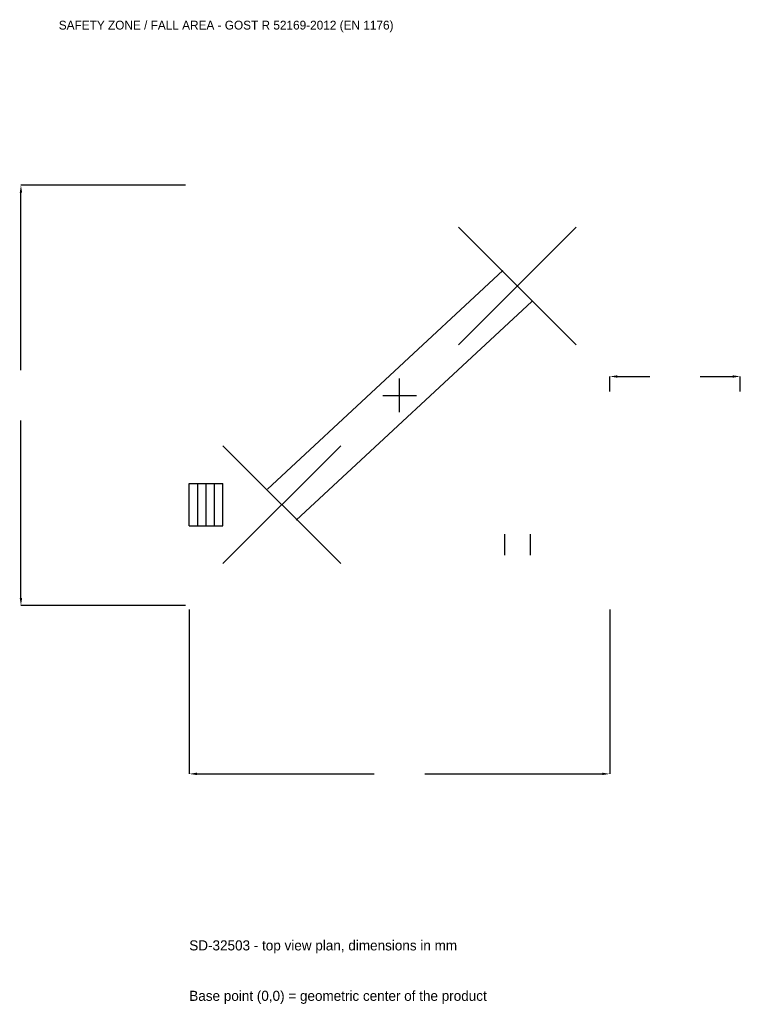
# Model space of a CAD drawing. Extents: x -5239 to 4700, y -8401 to 5184.
import ezdxf

# ---------------------------------------------------------------- set-up
doc = ezdxf.new("R2010")
doc.units = 0
for name, color, linetype in [('GP_MAF_zona_bezopasnosti', 1, 'Continuous'), ('ZSK_DANNYE', 3, 'Continuous'), ('ZSK_KONTUR', 7, 'Continuous'), ('ZSK_RAZMERY', 8, 'Continuous')]:
    doc.layers.add(name, color=color, linetype=linetype)
doc.dimstyles.new('ORION', dxfattribs={"dimtxt": 174, "dimasz": 104.4, "dimexe": 1.25, "dimexo": 52.2, "dimtad": 1, "dimcen": 2.5, "dimazin": 3, "dimtfac": 1, "dimtmove": 0, "dimatfit": 3})

# ---------------------------------------------------------------- blocks, each defined once
blk = doc.blocks.new('_CLOSEDFILLED')
at = {"color": 0, "linetype": 'BYBLOCK'}
blk.add_solid([(-1, 0.16), (0, 0), (-1, -0.16)], dxfattribs=at)
blk = doc.blocks.new('*D1')
for p, q in [((-2900, -2952.2), (-2900, -5222)), ((2900, -2952.2), (2900, -5222)), ((-2795.6, -5222), (-348, -5222)), ((348, -5222), (2795.6, -5222))]:
    blk.add_line(p, q)
at = {"layer": 'Defpoints'}
for p in [(-2900, -2900), (2900, -2900), (-2900, -5222)]:
    blk.add_point(p, dxfattribs=at)
at = {"layer": 'ZSK_RAZMERY', "xscale": 104.39999999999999, "yscale": 104.39999999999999, "rotation": 180}
blk.add_blockref('_CLOSEDFILLED', (-2900, -5222), dxfattribs=at)
at = {"layer": 'ZSK_RAZMERY', "xscale": 104.39999999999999, "yscale": 104.39999999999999}
blk.add_blockref('_CLOSEDFILLED', (2900, -5222), dxfattribs=at)
blk = doc.blocks.new('*D2')
for p, q in [((-2952.2, 2900), (-5222, 2900)), ((-5222, 348), (-5222, 2795.6)), ((-5222, -2795.6), (-5222, -348)), ((-2952.2, -2900), (-5222, -2900))]:
    blk.add_line(p, q)
at = {"layer": 'Defpoints'}
for p in [(-2900, 2900), (-5222, -2900), (-2900, -2900)]:
    blk.add_point(p, dxfattribs=at)
at = {"layer": 'ZSK_RAZMERY', "xscale": 104.39999999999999, "yscale": 104.39999999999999}
for p, rotation in [((-5222, 2900), 90), ((-5222, -2900), 270)]:
    blk.add_blockref('_CLOSEDFILLED', p, dxfattribs=dict(at, rotation=rotation))
blk = doc.blocks.new('*D3')
for p, q in [((2900, 52.2), (2900, 261)), ((3004.4, 261), (3452, 261)), ((4148, 261), (4595.6, 261)), ((4700, 52.2), (4700, 261))]:
    blk.add_line(p, q)
at = {"layer": 'Defpoints'}
for p in [(2900, 261), (2900, 0), (4700, 0)]:
    blk.add_point(p, dxfattribs=at)
at = {"layer": 'ZSK_RAZMERY', "xscale": 104.39999999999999, "yscale": 104.39999999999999, "rotation": 180}
blk.add_blockref('_CLOSEDFILLED', (2900, 261), dxfattribs=at)
at = {"layer": 'ZSK_RAZMERY', "xscale": 104.39999999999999, "yscale": 104.39999999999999}
blk.add_blockref('_CLOSEDFILLED', (4700, 261), dxfattribs=at)
blk = doc.blocks.new('B1')
at = {"layer": 'ZSK_KONTUR'}
for p, q in [((812, 696), (2436, 2320)), ((812, 2320), (2436, 696)), ((-1822.909, -1293.79), (1425.091, 1722.21)), ((-1425.091, -1722.21), (1822.909, 1293.79)), ((-2436, -2320), (-812, -696)), ((-2436, -696), (-812, -2320)), ((-2900, -1215.68), (-2436, -1215.68)), ((-2900, -1800.32), (-2900, -1215.68)), ((-2784, -1800.32), (-2784, -1215.68)), ((-2668, -1800.32), (-2668, -1215.68)), ((-2552, -1800.32), (-2552, -1215.68)), ((-2436, -1800.32), (-2436, -1215.68)), ((-2900, -1800.32), (-2436, -1800.32)), ((1448.608, -1914), (1448.608, -2206.32)), ((1799.392, -1914), (1799.392, -2206.32))]:
    blk.add_line(p, q, dxfattribs=at)
at = {"layer": 'ZSK_RAZMERY'}
for p, q in [((0, -232), (0, 232)), ((-232, 0), (232, 0))]:
    blk.add_line(p, q, dxfattribs=at)
at = {"layer": 'GP_MAF_zona_bezopasnosti', "color": 1}
blk.add_text('SAFETY ZONE / FALL AREA - GOST R 52169-2012 (EN 1176)', height=121.8, dxfattribs=at).set_placement((-4700, 5048))
at = {"layer": 'ZSK_RAZMERY'}
dim = blk.add_linear_dim(base=(-5222, -2900), p1=(-2900, -2900), p2=(-2900, 2900), angle=90, dimstyle='ORION', dxfattribs=at)
dim.commit()
dim.dimension.update_dxf_attribs({"geometry": '*D2', "text_midpoint": (-5222, 0)})
for base, p1, p2, picture, middle in [((2900, 261), (2900, 0), (4700, 0), '*D3', (3800, 261)), ((-2900, -5222), (-2900, -2900), (2900, -2900), '*D1', (0, -5222))]:
    dim = blk.add_linear_dim(base=base, p1=p1, p2=p2, dimstyle='ORION', dxfattribs=at)
    dim.commit()
    dim.dimension.update_dxf_attribs({"geometry": picture, "text_midpoint": middle})

msp = doc.modelspace()

# ---------------------------------------------------------------- block references
msp.add_blockref('B1', (0, 0))

# ---------------------------------------------------------------- texts
at = {"layer": 'ZSK_DANNYE', "color": 3}
msp.add_text('SD-32503 - top view plan, dimensions in mm', height=139.2, dxfattribs=at).set_placement((-2900, -7658))
at = {"layer": 'ZSK_DANNYE', "color": 7}
msp.add_text('Base point (0,0) = geometric center of the product', height=139.2, dxfattribs=at).set_placement((-2900, -8354))

doc.saveas('drawing.dxf')
